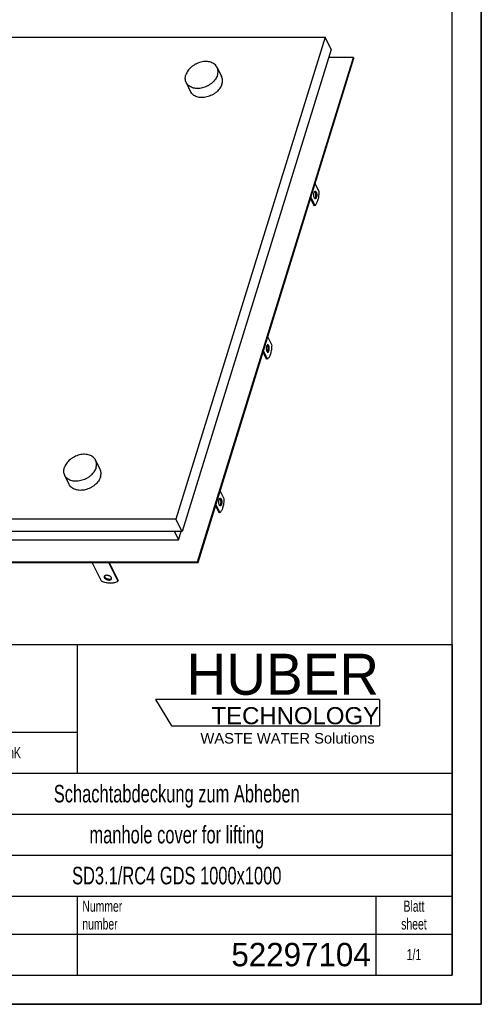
# Model space of a CAD drawing. Header units: millimetres. Extents: x 0 to 4200, y 0 to 2970.
# Tile 17 of 18: x 3412 to 4200, y 0 to 1683. Entities that reach past the tile are written whole.
import ezdxf

# ---------------------------------------------------------------- set-up
doc = ezdxf.new("R2010")
doc.units = ezdxf.units.MM
doc.header["$LTSCALE"] = 231
doc.layers.get('0').update_dxf_attribs({"linetype": 'CONTINUOUS'})
doc.layers.add('005_AXIS', color=7, linetype='CONTINUOUS')
doc.layers.add('HUBER_Logo_BL2', color=7, linetype='CONTINUOUS')
doc.styles.get("Standard").update_dxf_attribs({"font": 'txt', "width": 0.7})
doc.styles.add('TEXTSTYLE_2', font='txt')
doc.styles.add('TEXTSTYLE_3', font='arial.ttf')
doc.styles.add('TEXTSTYLE_4', font='txt', dxfattribs={"width": 0.8})
doc.styles.add('TEXTSTYLE_5', font='txt')

# ---------------------------------------------------------------- blocks, each defined once
blk = doc.blocks.new('HUBER_LOGO_BL2', base_point=(3837.5, 503.7))
at = {"layer": 'HUBER_Logo_BL2', "color": 5, "linetype": 'Continuous'}
for p, q in [((4026.4, 521), (3643.9, 521)), ((3643.9, 521), (3670.9, 476)), ((4026.4, 521), (4026.4, 476)), ((3670.9, 476), (4026.4, 476))]:
    blk.add_line(p, q, dxfattribs=at)
at = {"layer": 'HUBER_Logo_BL2', "color": 2, "linetype": 'Continuous', "attachment_point": 3, "line_spacing_factor": 0.78}
for s, insert, char_height, width, style in [('HUBER\\P\\fArial;\\H29.25;TECHNOLOGY ', (4025.4, 599.1), 70.2, 387.672, 'TEXTSTYLE_2'), ('WASTE WATER Solutions', (4018, 463.6), 18, 297.033, 'TEXTSTYLE_3')]:
    blk.add_mtext(s, dxfattribs=dict(at, insert=insert, char_height=char_height, width=width, style=style))
blk = doc.blocks.new('*T16')
at = {"color": 3, "linetype": 'Continuous'}
for p, q in [((0, 0), (1840, 0)), ((0, 0), (0, -565)), ((1200, 0), (1200, -220)), ((1840, 0), (1840, -565)), ((0, -150), (1200, -150)), ((900, -150), (900, -565)), ((0, -220), (1840, -220)), ((80, -220), (80, -430)), ((270, -220), (270, -495)), ((385, -220), (385, -430)), ((470, -220), (470, -495)), ((627, -220), (627, -430)), ((784, -220), (784, -430)), ((0, -262), (900, -262)), ((900, -290), (1840, -290)), ((0, -304), (900, -304)), ((0, -346), (900, -346)), ((900, -360), (1840, -360)), ((470, -388), (900, -388)), ((0, -430), (1840, -430)), ((1200, -430), (1200, -565)), ((1710, -430), (1710, -565)), ((0, -495), (1840, -495)), ((0, -565), (1840, -565))]:
    blk.add_line(p, q, dxfattribs=at)
at = {"color": 2, "linetype": 'Continuous', "line_spacing_factor": 0.96}
for s, insert, char_height, width, attachment_point in [('Diese Zeichnung ist geistiges Eigentum der Fa. HUBER SE und damit urheberrechtlich \\Pgeschuetzt. Zuwiderhandlungen verpflichten zum Schadensersatz.\\PThis is a copyrighted drawing which is the intellectual property of HUBER SE.\\PAny contravening offender will be held liabel for payment of damages.', (8.75, -19.9), 19, 2214.8571, 1), ('Technische Aenderungen vorbehalten / Subject to change', (8.75, -175), 20, 1524.7619, 1), ('ISO 2768-mK', (1050, -175.5), 19, 332.9524, 2), ('Datum/Date', (635.75, -231.5), 19, 292.2381, 1), ('Name', (842, -231.5), 19, 126.6667, 2), ('Schachtabdeckung zum Abheben', (1370, -240), 30, 1224.2857, 2), ('Bear./Rev.', (478.75, -273.5), 19, 272.3333, 1), ('01.10.2024', (705.5, -273.5), 19, 273.2381, 2), ('hil', (842, -273.5), 19, 73.2857, 2), ('Gepr./Appr.', (478.75, -315.5), 19, 299.4762, 1), ('||', (842, -315.5), 19, 50.6667, 2), ('manhole cover for lifting ', (1370, -310), 30, 1068.5714, 2), ('-', (40, -315.5), 19, 34.381, 2), ('-', (175, -315.5), 19, 34.381, 2), ('-', (327.5, -315.5), 19, 34.381, 2), ('-', (427.5, -315.5), 19, 34.381, 2), ('Revi-\\Psion', (8.75, -363.3), 19, 138.4286, 1), ('Aenderung\\PModification', (175, -363.3), 19, 303.0952, 2), ('Tag\\PDate', (327.5, -363.3), 19, 117.619, 2), ('Norm. ', (478.75, -357.5), 19, 175.5238, 1), ('Name', (427.5, -378.5), 19, 126.6667, 2), ('SD3.1/RC4 GDS 1000x1000', (1370, -380), 30, 1051.4286, 2), ('Projekt\\Pproject', (8.75, -437.8), 19, 183.6667, 1), ('Massstab\\Pscale', (908.75, -437.8), 19, 224.381, 1), ('Blatt\\Psheet', (1775, -437.8), 19, 137.5238, 2), ('Simple Model', (685, -453), 19, 328.4286, 2), ('Nummer\\Pnumber', (1208.75, -437.8), 19, 186.381, 1), ('1:10', (908.75, -520.5), 19, 94.0952, 1), ('1/1', (1775, -520.5), 19, 79.619, 2)]:
    blk.add_mtext(s, dxfattribs=dict(at, insert=insert, char_height=char_height, width=width, attachment_point=attachment_point))
for s, insert, char_height, width, attachment_point, style in [('52297104', (1701.25, -510), 40, 553.3333, 3, 'TEXTSTYLE_5'), ('-', (8.75, -517.5), 25, 18.3333, 1, 'TEXTSTYLE_4')]:
    blk.add_mtext(s, dxfattribs=dict(at, insert=insert, char_height=char_height, width=width, attachment_point=attachment_point, style=style))

msp = doc.modelspace()

# ---------------------------------------------------------------- linework, layer by layer
at = {"color": 7, "linetype": 'Continuous'}
for p, q in [((4200, 0), (4200, 2970)), ((2964.398, 1652.965), (3933.354, 1652.965)), ((3933.354, 1652.965), (3678.701, 828.905)), ((3943.726, 1631.83), (3933.354, 1652.965)), ((3943.726, 1631.83), (3689.072, 807.771)), ((3715.696, 756.435), (3981.969, 1618.094)), ((3716.306, 755.192), (3982.579, 1616.851)), ((3981.969, 1618.094), (3939.481, 1618.094)), ((3981.969, 1618.094), (3982.579, 1616.851)), ((3678.701, 828.905), (2709.745, 828.905)), ((3689.072, 807.771), (3678.701, 828.905)), ((3689.072, 807.771), (3251.04, 807.771)), ((3676.364, 807.771), (3683.104, 794.034)), ((3683.104, 794.034), (3687.349, 807.771)), ((3246.795, 794.034), (3683.104, 794.034)), ((2702.529, 756.435), (3715.696, 756.435)), ((2703.139, 755.192), (3716.306, 755.192)), ((3551.645, 722.873), (3535.786, 755.192)), ((3563.417, 755.192), (3579.277, 722.873)), ((3564.67, 755.192), (3579.761, 724.439)), ((3715.696, 756.435), (3716.306, 755.192)), ((3579.277, 722.873), (3579.761, 724.439)), ((0, 0), (4200, 0))]:
    msp.add_line(p, q, dxfattribs=at)
at = {"color": 3, "linetype": 'Continuous'}
for p, q in [((4200, 2970), (4200, 0)), ((4200, 0), (0, 0))]:
    msp.add_line(p, q, dxfattribs=at)
at = {"color": 5, "linetype": 'Continuous'}
for p, q in [((4150, 50), (4150, 2920)), ((50, 50), (4150, 50))]:
    msp.add_line(p, q, dxfattribs=at)
at = {"color": 7, "linetype": 'Continuous'}
for points, knots in [([(3556.201, 731.008), (3556.109, 730.711), (3556.059, 730.034), (3556.272, 729.399), (3556.424, 729.089)], [0, 0, 0, 0, 0.4740095, 1, 1, 1, 1]), ([(3568.398, 729.089), (3568.158, 729.577), (3567.414, 730.527), (3565.899, 731.662), (3564.033, 732.538), (3562.003, 733.066), (3560.016, 733.192), (3558.487, 732.94), (3557.482, 732.503), (3556.891, 732.092), (3556.448, 731.593), (3556.262, 731.205), (3556.201, 731.008)], [0, 0, 0, 0, 0.11375652, 0.247137, 0.39334099, 0.54228098, 0.6832493, 0.80741797, 0.86189281, 0.91136606, 0.95682071, 1, 1, 1, 1]), ([(3556.424, 729.089), (3556.663, 728.601), (3557.408, 727.651), (3558.923, 726.516), (3560.789, 725.639), (3562.818, 725.112), (3564.806, 724.985), (3566.335, 725.238), (3567.34, 725.675), (3567.931, 726.085), (3568.374, 726.584), (3568.56, 726.972), (3568.621, 727.17)], [0, 0, 0, 0, 0.11375652, 0.247137, 0.39334099, 0.54228098, 0.6832493, 0.80741797, 0.86189281, 0.91136606, 0.95682071, 1, 1, 1, 1]), ([(3556.595, 731.744), (3556.602, 731.654), (3556.652, 731.278), (3556.781, 730.915), (3556.908, 730.655)], [0, 0, 0, 0, 0.23749823, 1, 1, 1, 1]), ([(3556.908, 730.655), (3557.126, 730.211), (3557.782, 729.342), (3559.12, 728.273), (3560.78, 727.408), (3562.618, 726.821), (3564.49, 726.567), (3566.602, 726.672), (3568.14, 727.288), (3568.71, 727.999)], [0, 0, 0, 0, 0.11026506, 0.2384178, 0.3793689, 0.52519011, 0.66701913, 0.79675428, 1, 1, 1, 1]), ([(3568.621, 727.17), (3568.713, 727.467), (3568.763, 728.144), (3568.55, 728.779), (3568.398, 729.089)], [0, 0, 0, 0, 0.4740095, 1, 1, 1, 1]), ([(3579.277, 722.873), (3577.653, 721.779), (3574.717, 720.625), (3570.506, 719.886), (3565.611, 719.63), (3559.168, 720.347), (3554.119, 721.87), (3551.645, 722.873)], [0, 0, 0, 0, 0.2057688, 0.32325631, 0.4492118, 0.71944931, 1, 1, 1, 1])]:
    msp.add_open_spline(points, degree=3, knots=knots, dxfattribs=at)
at = {"layer": '005_AXIS', "color": 7, "linetype": 'Continuous'}
for p, q in [((3748.882, 1601.102), (3756.508, 1585.562)), ((3696.095, 1575.198), (3703.721, 1559.658)), ((3923.193, 1388.701), (3916.371, 1402.602)), ((3908.397, 1376.798), (3914.089, 1365.201)), ((3909.109, 1379.102), (3915.931, 1365.201)), ((3915.931, 1365.201), (3914.089, 1365.201)), ((3835.279, 1140.187), (3842.1, 1126.286)), ((3832.996, 1102.786), (3827.305, 1114.384)), ((3834.838, 1102.786), (3828.017, 1116.687)), ((3834.838, 1102.786), (3832.996, 1102.786)), ((3549.081, 914.329), (3541.455, 929.869)), ((3496.295, 888.425), (3488.668, 903.965)), ((3761.008, 863.872), (3754.187, 877.773)), ((3746.213, 851.969), (3751.904, 840.372)), ((3746.925, 854.273), (3753.746, 840.372)), ((3753.746, 840.372), (3751.904, 840.372))]:
    msp.add_line(p, q, dxfattribs=at)
for points, knots in [([(3748.882, 1601.102), (3748.385, 1602.113), (3747.15, 1604.053), (3744.675, 1606.53), (3741.643, 1608.529), (3738.137, 1610.005), (3734.246, 1610.926), (3728.572, 1611.398), (3721.103, 1610.475), (3713.923, 1607.79), (3708.576, 1604.678), (3703.754, 1601.063), (3698.824, 1595.791), (3696.201, 1590.712), (3695.409, 1588.15)], [0, 0, 0, 0, 0.05074405, 0.10262581, 0.15660286, 0.21333139, 0.27312253, 0.33595796, 0.46906787, 0.60823144, 0.67819601, 0.74722222, 0.87921358, 1, 1, 1, 1]), ([(3749.568, 1588.15), (3749.913, 1589.267), (3750.419, 1591.511), (3750.571, 1594.892), (3750.09, 1598.131), (3749.348, 1600.153), (3748.882, 1601.102)], [0, 0, 0, 0, 0.26442503, 0.51708376, 0.76091568, 1, 1, 1, 1]), ([(3696.095, 1575.198), (3695.629, 1576.147), (3694.887, 1578.169), (3694.406, 1581.408), (3694.558, 1584.789), (3695.064, 1587.033), (3695.409, 1588.15)], [0, 0, 0, 0, 0.23908432, 0.48291624, 0.73557497, 1, 1, 1, 1]), ([(3749.568, 1588.15), (3748.776, 1585.588), (3746.153, 1580.509), (3741.223, 1575.237), (3736.401, 1571.622), (3731.054, 1568.51), (3723.874, 1565.825), (3716.405, 1564.902), (3710.73, 1565.374), (3706.84, 1566.295), (3703.334, 1567.771), (3700.301, 1569.77), (3697.827, 1572.247), (3696.591, 1574.187), (3696.095, 1575.198)], [0, 0, 0, 0, 0.12078642, 0.25277778, 0.32180399, 0.39176856, 0.53093213, 0.66404204, 0.72687747, 0.78666861, 0.84339714, 0.89737419, 0.94925595, 1, 1, 1, 1]), ([(3757.194, 1572.61), (3757.539, 1573.727), (3758.045, 1575.971), (3758.197, 1579.352), (3757.716, 1582.59), (3756.974, 1584.612), (3756.508, 1585.562)], [0, 0, 0, 0, 0.26442503, 0.51708376, 0.76091568, 1, 1, 1, 1]), ([(3757.194, 1572.61), (3756.402, 1570.048), (3753.779, 1564.969), (3748.849, 1559.697), (3744.027, 1556.082), (3738.68, 1552.969), (3731.5, 1550.285), (3724.031, 1549.362), (3718.356, 1549.834), (3714.466, 1550.755), (3710.96, 1552.23), (3707.928, 1554.23), (3705.453, 1556.707), (3704.217, 1558.647), (3703.721, 1559.658)], [0, 0, 0, 0, 0.12078642, 0.25277778, 0.32180399, 0.39176856, 0.53093213, 0.66404204, 0.72687747, 0.78666861, 0.84339714, 0.89737419, 0.94925595, 1, 1, 1, 1]), ([(3914.938, 1378.075), (3914.709, 1378.542), (3914.344, 1379.626), (3914.036, 1381.399), (3913.942, 1383.335), (3914.074, 1385.255), (3914.417, 1386.985), (3914.876, 1388.22), (3915.347, 1388.968), (3915.708, 1389.358), (3916.096, 1389.607), (3916.379, 1389.667), (3916.511, 1389.667)], [0, 0, 0, 0, 0.12346892, 0.26911552, 0.42616208, 0.58211516, 0.72463758, 0.84346088, 0.89210785, 0.93346398, 0.96860665, 1, 1, 1, 1]), ([(3916.243, 1388.258), (3916.434, 1387.868), (3916.755, 1386.975), (3917.175, 1384.955), (3917.26, 1382.764), (3917.027, 1380.61), (3916.701, 1379.172), (3916.248, 1377.995), (3915.826, 1377.349), (3915.589, 1377.112)], [0, 0, 0, 0, 0.11261977, 0.24380183, 0.53297844, 0.67476528, 0.80373814, 0.91337564, 1, 1, 1, 1]), ([(3915.592, 1389.219), (3915.653, 1389.158), (3915.911, 1388.868), (3916.11, 1388.529), (3916.243, 1388.258)], [0, 0, 0, 0, 0.2224933, 1, 1, 1, 1]), ([(3915.931, 1365.201), (3916.48, 1365.571), (3917.55, 1366.576), (3918.904, 1368.528), (3920.119, 1370.999), (3921.167, 1373.932), (3922.022, 1377.256), (3922.891, 1382.199), (3923.165, 1386.071), (3923.193, 1388.701)], [0, 0, 0, 0, 0.07858517, 0.17197056, 0.28089496, 0.40452367, 0.54100985, 0.68782446, 1, 1, 1, 1]), ([(3916.511, 1389.667), (3916.655, 1389.667), (3916.966, 1389.594), (3917.385, 1389.3), (3917.769, 1388.842), (3917.982, 1388.467), (3918.085, 1388.258)], [0, 0, 0, 0, 0.19544256, 0.41791586, 0.68405258, 1, 1, 1, 1]), ([(3918.085, 1388.258), (3918.314, 1387.791), (3918.679, 1386.708), (3918.987, 1384.934), (3919.08, 1382.998), (3918.949, 1381.078), (3918.606, 1379.349), (3918.147, 1378.113), (3917.675, 1377.366), (3917.315, 1376.976), (3916.926, 1376.727), (3916.644, 1376.667), (3916.511, 1376.667)], [0, 0, 0, 0, 0.12346892, 0.26911552, 0.42616208, 0.58211516, 0.72463758, 0.84346088, 0.89210785, 0.93346398, 0.96860665, 1, 1, 1, 1]), ([(3916.511, 1376.667), (3916.367, 1376.667), (3916.057, 1376.739), (3915.638, 1377.034), (3915.254, 1377.491), (3915.04, 1377.866), (3914.938, 1378.075)], [0, 0, 0, 0, 0.19544256, 0.41791586, 0.68405258, 1, 1, 1, 1]), ([(3835.419, 1127.252), (3835.287, 1127.252), (3835.004, 1127.192), (3834.616, 1126.943), (3834.255, 1126.553), (3833.784, 1125.806), (3833.324, 1124.57), (3832.982, 1122.841), (3832.85, 1120.921), (3832.943, 1118.985), (3833.251, 1117.211), (3833.616, 1116.128), (3833.846, 1115.661)], [0, 0, 0, 0, 0.03139335, 0.06653602, 0.10789215, 0.15653912, 0.27536242, 0.41788484, 0.57383792, 0.73088448, 0.87653108, 1, 1, 1, 1]), ([(3833.846, 1115.661), (3833.948, 1115.452), (3834.161, 1115.077), (3834.545, 1114.619), (3834.965, 1114.325), (3835.275, 1114.252), (3835.419, 1114.252)], [0, 0, 0, 0, 0.31594742, 0.58208414, 0.80455744, 1, 1, 1, 1]), ([(3834.497, 1114.697), (3834.734, 1114.934), (3835.156, 1115.581), (3835.608, 1116.757), (3835.935, 1118.196), (3836.168, 1120.35), (3836.082, 1122.541), (3835.662, 1124.561), (3835.342, 1125.453), (3835.15, 1125.844)], [0, 0, 0, 0, 0.08662436, 0.19626186, 0.32523472, 0.46702156, 0.75619817, 0.88738023, 1, 1, 1, 1]), ([(3835.15, 1125.844), (3835.103, 1125.941), (3834.922, 1126.283), (3834.697, 1126.607), (3834.5, 1126.805)], [0, 0, 0, 0, 0.27856125, 1, 1, 1, 1]), ([(3842.1, 1126.286), (3842.072, 1123.656), (3841.799, 1119.785), (3840.929, 1114.841), (3840.074, 1111.517), (3839.027, 1108.585), (3837.812, 1106.114), (3836.457, 1104.161), (3835.388, 1103.156), (3834.838, 1102.786)], [0, 0, 0, 0, 0.31217554, 0.45899015, 0.59547633, 0.71910504, 0.82802944, 0.92141483, 1, 1, 1, 1]), ([(3836.992, 1125.844), (3836.89, 1126.053), (3836.677, 1126.428), (3836.293, 1126.885), (3835.873, 1127.18), (3835.563, 1127.252), (3835.419, 1127.252)], [0, 0, 0, 0, 0.31594742, 0.58208414, 0.80455744, 1, 1, 1, 1]), ([(3835.419, 1114.252), (3835.551, 1114.252), (3835.834, 1114.312), (3836.222, 1114.561), (3836.583, 1114.951), (3837.054, 1115.699), (3837.514, 1116.934), (3837.857, 1118.664), (3837.988, 1120.584), (3837.895, 1122.52), (3837.587, 1124.293), (3837.222, 1125.377), (3836.992, 1125.844)], [0, 0, 0, 0, 0.03139335, 0.06653602, 0.10789215, 0.15653912, 0.27536242, 0.41788484, 0.57383792, 0.73088448, 0.87653108, 1, 1, 1, 1]), ([(3541.455, 929.869), (3540.959, 930.88), (3539.723, 932.82), (3537.249, 935.297), (3534.217, 937.297), (3530.71, 938.772), (3526.82, 939.693), (3521.145, 940.165), (3513.676, 939.242), (3506.496, 936.558), (3501.149, 933.445), (3496.327, 929.83), (3491.397, 924.558), (3488.774, 919.479), (3487.983, 916.917)], [0, 0, 0, 0, 0.05074405, 0.10262581, 0.15660286, 0.21333139, 0.27312253, 0.33595796, 0.46906787, 0.60823144, 0.67819601, 0.74722222, 0.87921358, 1, 1, 1, 1]), ([(3542.141, 916.917), (3542.486, 918.035), (3542.992, 920.278), (3543.144, 923.659), (3542.664, 926.898), (3541.921, 928.92), (3541.455, 929.869)], [0, 0, 0, 0, 0.26442503, 0.51708376, 0.76091568, 1, 1, 1, 1]), ([(3488.668, 903.965), (3488.203, 904.915), (3487.46, 906.937), (3486.979, 910.175), (3487.131, 913.556), (3487.637, 915.8), (3487.983, 916.917)], [0, 0, 0, 0, 0.23908432, 0.48291624, 0.73557497, 1, 1, 1, 1]), ([(3542.141, 916.917), (3541.349, 914.355), (3538.727, 909.276), (3533.797, 904.004), (3528.974, 900.389), (3523.628, 897.277), (3516.447, 894.592), (3508.979, 893.669), (3503.304, 894.141), (3499.413, 895.062), (3495.907, 896.538), (3492.875, 898.537), (3490.401, 901.014), (3489.165, 902.954), (3488.668, 903.965)], [0, 0, 0, 0, 0.12078642, 0.25277778, 0.32180399, 0.39176856, 0.53093213, 0.66404204, 0.72687747, 0.78666861, 0.84339714, 0.89737419, 0.94925595, 1, 1, 1, 1]), ([(3549.767, 901.377), (3550.112, 902.494), (3550.618, 904.738), (3550.77, 908.119), (3550.29, 911.358), (3549.547, 913.379), (3549.081, 914.329)], [0, 0, 0, 0, 0.26442503, 0.51708376, 0.76091568, 1, 1, 1, 1]), ([(3549.767, 901.377), (3548.975, 898.815), (3546.353, 893.736), (3541.423, 888.464), (3536.6, 884.849), (3531.254, 881.737), (3524.073, 879.052), (3516.605, 878.129), (3510.93, 878.601), (3507.039, 879.522), (3503.533, 880.998), (3500.501, 882.997), (3498.027, 885.474), (3496.791, 887.414), (3496.295, 888.425)], [0, 0, 0, 0, 0.12078642, 0.25277778, 0.32180399, 0.39176856, 0.53093213, 0.66404204, 0.72687747, 0.78666861, 0.84339714, 0.89737419, 0.94925595, 1, 1, 1, 1]), ([(3752.753, 853.246), (3752.524, 853.713), (3752.159, 854.797), (3751.851, 856.57), (3751.758, 858.506), (3751.889, 860.426), (3752.232, 862.156), (3752.692, 863.391), (3753.163, 864.139), (3753.523, 864.529), (3753.912, 864.778), (3754.195, 864.838), (3754.327, 864.838)], [0, 0, 0, 0, 0.12346892, 0.26911552, 0.42616208, 0.58211516, 0.72463758, 0.84346088, 0.89210785, 0.93346398, 0.96860665, 1, 1, 1, 1]), ([(3754.058, 863.429), (3754.25, 863.039), (3754.57, 862.146), (3754.99, 860.126), (3755.076, 857.935), (3754.843, 855.781), (3754.516, 854.343), (3754.064, 853.166), (3753.641, 852.52), (3753.405, 852.283)], [0, 0, 0, 0, 0.11261977, 0.24380183, 0.53297844, 0.67476528, 0.80373814, 0.91337564, 1, 1, 1, 1]), ([(3753.407, 864.39), (3753.468, 864.329), (3753.726, 864.039), (3753.925, 863.7), (3754.058, 863.429)], [0, 0, 0, 0, 0.2224933, 1, 1, 1, 1]), ([(3753.746, 840.372), (3754.295, 840.742), (3755.365, 841.747), (3756.719, 843.699), (3757.935, 846.17), (3758.982, 849.103), (3759.837, 852.427), (3760.707, 857.37), (3760.98, 861.242), (3761.008, 863.872)], [0, 0, 0, 0, 0.07858517, 0.17197056, 0.28089496, 0.40452367, 0.54100985, 0.68782446, 1, 1, 1, 1]), ([(3754.327, 864.838), (3754.471, 864.838), (3754.781, 864.765), (3755.2, 864.471), (3755.585, 864.013), (3755.798, 863.638), (3755.9, 863.429)], [0, 0, 0, 0, 0.19544256, 0.41791586, 0.68405258, 1, 1, 1, 1]), ([(3755.9, 863.429), (3756.129, 862.962), (3756.494, 861.879), (3756.803, 860.105), (3756.896, 858.169), (3756.764, 856.249), (3756.421, 854.52), (3755.962, 853.284), (3755.491, 852.537), (3755.13, 852.147), (3754.742, 851.898), (3754.459, 851.838), (3754.327, 851.838)], [0, 0, 0, 0, 0.12346892, 0.26911552, 0.42616208, 0.58211516, 0.72463758, 0.84346088, 0.89210785, 0.93346398, 0.96860665, 1, 1, 1, 1]), ([(3754.327, 851.838), (3754.183, 851.838), (3753.872, 851.91), (3753.453, 852.205), (3753.069, 852.662), (3752.856, 853.037), (3752.753, 853.246)], [0, 0, 0, 0, 0.19544256, 0.41791586, 0.68405258, 1, 1, 1, 1])]:
    msp.add_open_spline(points, degree=3, knots=knots, dxfattribs=at)

# ---------------------------------------------------------------- block references
msp.add_blockref('*T16', (2310, 615))
at = {"layer": 'HUBER_Logo_BL2'}
msp.add_blockref('HUBER_LOGO_BL2', (3837.497, 503.742), dxfattribs=at)

doc.saveas('drawing.dxf')
